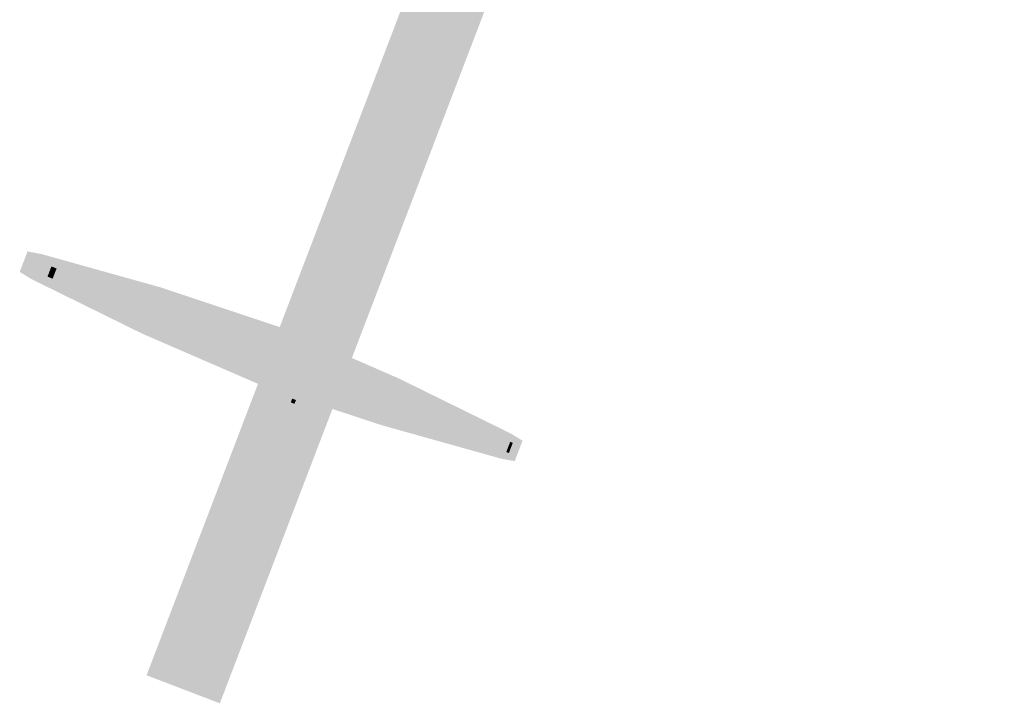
# Model space of a CAD drawing. Extents: x -136 to 207, y -222 to 120.
# Tile 2 of 6: x -53 to 90, y -222 to -123. Entities that reach past the tile are written whole.
import ezdxf

# ---------------------------------------------------------------- set-up
doc = ezdxf.new("R2010")
doc.units = 0
for name, color, linetype in [('FRAME', 43, 'CONTINUOUS'), ('PLANET', 43, 'CONTINUOUS'), ('PLANET.1', 103, 'CONTINUOUS')]:
    doc.layers.add(name, color=color, linetype=linetype)

msp = doc.modelspace()

# ---------------------------------------------------------------- linework, layer by layer
at = {"layer": 'FRAME'}
for points in [[(95.0047, 120.4958, 378.9588), (95.0046, 120.4958, 390.3219), (-34.3418, -217.8242, 378.9588), (-34.3418, -217.8242, 390.3219)], [(-34.3418, -217.8242, 390.3219), (95.0046, 120.4958, 390.3219), (-23.728, -221.8821, 390.3219), (105.6185, 116.4379, 390.3219)], [(95.0047, 120.4958, 378.9588), (-34.3418, -217.8242, 378.9588), (105.6185, 116.4379, 378.9588), (-23.7279, -221.8821, 378.9588)], [(-23.7279, -221.8821, 378.9588), (-23.728, -221.8821, 390.3219), (105.6185, 116.4379, 378.9588), (105.6185, 116.4379, 390.3219)], [(-34.3418, -217.8242, 378.9588), (-34.3418, -217.8242, 390.3219), (-23.7279, -221.8821, 378.9588), (-23.728, -221.8821, 390.3219)]]:
    msp.add_solid(points, dxfattribs=at)
at = {"layer": 'PLANET'}
for points in [[(-13.2531, -177.7585, 186.154), (-13.2532, -177.7585, 386.7393), (-13.4612, -178.3028, 186.154), (-13.4613, -178.3028, 386.7393)], [(-13.2532, -177.7585, 386.7393), (-12.7089, -177.9666, 386.7393), (-13.4613, -178.3028, 386.7393), (-12.917, -178.5109, 386.7393)], [(-12.7088, -177.9666, 186.154), (-13.2531, -177.7585, 186.154), (-12.9169, -178.5109, 186.154), (-13.4612, -178.3028, 186.154)], [(-12.7088, -177.9666, 186.154), (-12.7089, -177.9666, 386.7393), (-13.2531, -177.7585, 186.154), (-13.2532, -177.7585, 386.7393)], [(-12.9169, -178.5109, 186.154), (-12.917, -178.5109, 386.7393), (-12.7088, -177.9666, 186.154), (-12.7089, -177.9666, 386.7393)], [(-13.4612, -178.3028, 186.154), (-13.4613, -178.3028, 386.7393), (-12.9169, -178.5109, 186.154), (-12.917, -178.5109, 386.7393)]]:
    msp.add_solid(points, dxfattribs=at)
at = {"layer": 'PLANET.1'}
for points in [[(-49.4147, -157.2758, 174.1358), (-50.547, -160.2375, 174.1358), (-51.5818, -156.4473, 160.9777), (-52.7141, -159.409, 160.9777)], [(-51.5818, -156.4473, 160.9777), (-52.7141, -159.409, 160.9777), (-50.1632, -156.9896, 146.4171), (-51.2956, -159.9513, 146.4171)], [(-51.5818, -156.4473, 160.9777), (-49.6592, -156.7945, 160.9099), (-49.4147, -157.2758, 174.1358), (-47.5938, -157.5842, 173.4503)], [(-50.1632, -156.9896, 146.4171), (-48.3039, -157.3127, 146.9992), (-51.5818, -156.4473, 160.9777), (-49.6592, -156.7945, 160.9099)], [(-49.6592, -156.7945, 160.9099), (-32.3297, -161.6437, 160.277), (-47.5938, -157.5842, 173.4503), (-31.2138, -162.0703, 167.0525)], [(-48.3039, -157.3127, 146.9992), (-31.5655, -161.9359, 152.4329), (-49.6592, -156.7945, 160.9099), (-32.3297, -161.6437, 160.277)], [(-50.1632, -156.9896, 146.4171), (-51.2956, -159.9513, 146.4171), (-42.426, -159.9477, 131.44), (-43.5583, -162.9094, 131.44)], [(-42.8004, -159.8046, 185.7068), (-43.9327, -162.7663, 185.7068), (-49.4147, -157.2758, 174.1358), (-50.547, -160.2375, 174.1358)], [(-42.426, -159.9477, 131.44), (-40.8796, -160.1511, 132.6278), (-50.1632, -156.9896, 146.4171), (-48.3039, -157.3127, 146.9992)], [(-49.4147, -157.2758, 174.1358), (-47.5938, -157.5842, 173.4503), (-42.8004, -159.8046, 185.7068), (-41.2717, -160.0012, 184.5102)], [(-40.8796, -160.1511, 132.6278), (-27.0611, -163.658, 143.7137), (-48.3039, -157.3127, 146.9992), (-31.5655, -161.9359, 152.4329)], [(-47.5938, -157.5842, 173.4503), (-31.2138, -162.0703, 167.0525), (-41.2717, -160.0012, 184.5102), (-27.6188, -163.4447, 173.3415)], [(-50.547, -160.2375, 174.1358), (-48.9848, -161.2226, 173.4503), (-52.7141, -159.409, 160.9777), (-51.0503, -160.4329, 160.9099)], [(-52.7141, -159.409, 160.9777), (-51.0503, -160.4329, 160.9099), (-51.2956, -159.9513, 146.4171), (-49.695, -160.9511, 146.9992)], [(-47.7484, -158.7649, 108.1959), (-48.3123, -160.2398, 108.1959), (-48.1227, -158.6218, 103.1871), (-48.6866, -160.0967, 103.1871)], [(-48.1227, -158.6218, 103.1871), (-48.6866, -160.0967, 103.1871), (-47.3741, -158.908, 99.3804), (-47.938, -160.3829, 99.3804)], [(-45.6898, -159.5519, 117.6125), (-46.2537, -161.0269, 117.6125), (-47.7484, -158.7649, 108.1959), (-48.3123, -160.2398, 108.1959)], [(-47.7484, -158.7649, 108.1959), (-48.1227, -158.6218, 103.1871), (-40.2627, -161.6268, 106.7934), (-41.5727, -161.126, 102.586)], [(-48.1227, -158.6218, 103.1871), (-47.3741, -158.908, 99.3804), (-41.5727, -161.126, 102.586), (-44.1927, -160.1243, 96.3751)], [(-47.3741, -158.908, 99.3804), (-47.938, -160.3829, 99.3804), (-44.1927, -160.1243, 96.3751), (-44.7566, -161.5992, 96.3751)], [(-45.6898, -159.5519, 117.6125), (-47.7484, -158.7649, 108.1959), (-37.4556, -162.7001, 115.0079), (-40.2627, -161.6268, 106.7934)], [(-43.065, -160.5555, 129.7937), (-43.6289, -162.0304, 129.7937), (-45.6898, -159.5519, 117.6125), (-46.2537, -161.0269, 117.6125)], [(-43.065, -160.5555, 129.7937), (-45.6898, -159.5519, 117.6125), (-34.9389, -163.6622, 121.934), (-37.4556, -162.7001, 115.0079)], [(-51.2956, -159.9513, 146.4171), (-49.695, -160.9511, 146.9992), (-43.5583, -162.9094, 131.44), (-42.2706, -163.7896, 132.6278)], [(-48.9848, -161.2226, 173.4503), (-33.7898, -168.8082, 167.0525), (-51.0503, -160.4329, 160.9099), (-34.9057, -168.3815, 160.277)], [(-51.0503, -160.4329, 160.9099), (-34.9057, -168.3815, 160.277), (-49.695, -160.9511, 146.9992), (-34.1415, -168.6737, 152.4329)], [(-43.9327, -162.7663, 185.7068), (-42.6627, -163.6396, 184.5102), (-50.547, -160.2375, 174.1358), (-48.9848, -161.2226, 173.4503)], [(-49.695, -160.9511, 146.9992), (-34.1415, -168.6737, 152.4329), (-42.2706, -163.7896, 132.6278), (-29.6371, -170.3958, 143.7137)], [(-40.8266, -163.1018, 106.7934), (-42.1366, -162.6009, 102.586), (-48.3123, -160.2398, 108.1959), (-48.6866, -160.0967, 103.1871)], [(-42.1366, -162.6009, 102.586), (-44.7566, -161.5992, 96.3751), (-48.6866, -160.0967, 103.1871), (-47.938, -160.3829, 99.3804)], [(-38.0195, -164.175, 115.0079), (-40.8266, -163.1018, 106.7934), (-46.2537, -161.0269, 117.6125), (-48.3123, -160.2398, 108.1959)], [(-35.5028, -165.1371, 121.934), (-38.0195, -164.175, 115.0079), (-43.6289, -162.0304, 129.7937), (-46.2537, -161.0269, 117.6125)], [(-44.1927, -160.1243, 96.3751), (-44.7566, -161.5992, 96.3751), (-40.0756, -161.6984, 96.1747), (-40.6394, -163.1733, 96.1747)], [(-41.5727, -161.126, 102.586), (-44.1927, -160.1243, 96.3751), (-36.1456, -163.2009, 98.9797), (-40.0756, -161.6984, 96.1747)], [(-34.1758, -163.102, 194.6959), (-35.3081, -166.0637, 194.6959), (-42.8004, -159.8046, 185.7068), (-43.9327, -162.7663, 185.7068)], [(-42.426, -159.9477, 131.44), (-43.5583, -162.9094, 131.44), (-43.065, -160.5555, 129.7937), (-43.6289, -162.0304, 129.7937)], [(-42.426, -159.9477, 131.44), (-43.065, -160.5555, 129.7937), (-34.1757, -163.102, 123.2524), (-34.9389, -163.6622, 121.934)], [(-42.8004, -159.8046, 185.7068), (-41.2717, -160.0012, 184.5102), (-34.1758, -163.102, 194.6959), (-33.0598, -163.1408, 193.0691)], [(-34.1757, -163.102, 123.2524), (-33.1642, -163.1008, 124.9711), (-42.426, -159.9477, 131.44), (-40.8796, -160.1511, 132.6278)], [(-41.2717, -160.0012, 184.5102), (-27.6188, -163.4447, 173.3415), (-33.0598, -163.1408, 193.0691), (-23.2591, -165.1116, 177.8855)], [(-33.1642, -163.1008, 124.9711), (-24.3389, -164.6987, 141.0122), (-40.8796, -160.1511, 132.6278), (-27.0611, -163.658, 143.7137)], [(-42.6627, -163.6396, 184.5102), (-30.1949, -170.1826, 173.3415), (-48.9848, -161.2226, 173.4503), (-33.7898, -168.8082, 167.0525)], [(-36.7095, -164.6758, 98.9797), (-40.6394, -163.1733, 96.1747), (-42.1366, -162.6009, 102.586), (-44.7566, -161.5992, 96.3751)], [(-35.308, -166.0637, 123.2524), (-35.5028, -165.1371, 121.934), (-43.5583, -162.9094, 131.44), (-43.6289, -162.0304, 129.7937)], [(-40.2627, -161.6268, 106.7934), (-41.5727, -161.126, 102.586), (-32.9641, -164.4172, 102.1853), (-36.1456, -163.2009, 98.9797)], [(-40.0756, -161.6984, 96.1747), (-40.6394, -163.1733, 96.1747), (-36.1456, -163.2009, 98.9797), (-36.7095, -164.6758, 98.9797)], [(-37.4556, -162.7001, 115.0079), (-40.2627, -161.6268, 106.7934), (-27.3499, -166.5637, 110.6002), (-32.9641, -164.4172, 102.1853)], [(-32.3297, -161.6437, 160.277), (-14.2531, -167.6627, 160.9777), (-31.2138, -162.0703, 167.0525)], [(-31.5655, -161.9359, 152.4329), (-14.2531, -167.6627, 160.9777), (-32.3297, -161.6437, 160.277)], [(-27.0611, -163.658, 143.7137), (-14.2531, -167.6627, 160.9777), (-31.5655, -161.9359, 152.4329)], [(-31.2138, -162.0703, 167.0525), (-14.2531, -167.6627, 160.9777), (-27.6188, -163.4447, 173.3415)], [(-35.3081, -166.0637, 194.6959), (-34.4508, -166.7792, 193.0691), (-43.9327, -162.7663, 185.7068), (-42.6627, -163.6396, 184.5102)], [(-43.5583, -162.9094, 131.44), (-42.2706, -163.7896, 132.6278), (-35.308, -166.0637, 123.2524), (-34.5553, -166.7393, 124.9711)], [(-34.4508, -166.7792, 193.0691), (-25.8351, -171.8494, 177.8855), (-42.6627, -163.6396, 184.5102), (-30.1949, -170.1826, 173.3415)], [(-42.2706, -163.7896, 132.6278), (-29.6371, -170.3958, 143.7137), (-34.5553, -166.7393, 124.9711), (-26.9149, -171.4366, 141.0122)], [(-33.528, -165.8921, 102.1853), (-36.7095, -164.6758, 98.9797), (-40.8266, -163.1018, 106.7934), (-42.1366, -162.6009, 102.586)], [(-27.9138, -168.0386, 110.6002), (-33.528, -165.8921, 102.1853), (-38.0195, -164.175, 115.0079), (-40.8266, -163.1018, 106.7934)], [(-34.9389, -163.6622, 121.934), (-37.4556, -162.7001, 115.0079), (-22.4246, -167.8715, 118.3434), (-27.3499, -166.5637, 110.6002)], [(-36.1456, -163.2009, 98.9797), (-36.7095, -164.6758, 98.9797), (-32.9641, -164.4172, 102.1853), (-33.528, -165.8921, 102.1853)], [(-22.074, -167.7287, 199.8668), (-23.2063, -170.6904, 199.8668), (-34.1758, -163.102, 194.6959), (-35.3081, -166.0637, 194.6959)], [(-34.1757, -163.102, 123.2524), (-34.9389, -163.6622, 121.934), (-21.5125, -167.9434, 119.6844), (-22.4246, -167.8715, 118.3434)], [(-34.1758, -163.102, 194.6959), (-33.0598, -163.1408, 193.0691), (-22.074, -167.7287, 199.8668), (-21.5786, -167.5303, 197.9748)], [(-21.5125, -167.9434, 119.6844), (-21.231, -167.6632, 121.6087), (-34.1757, -163.102, 123.2524), (-33.1642, -163.1008, 124.9711)], [(-21.231, -167.6632, 121.6087), (-19.2181, -166.6565, 139.5694), (-33.1642, -163.1008, 124.9711), (-24.3389, -164.6987, 141.0122)], [(-33.0598, -163.1408, 193.0691), (-23.2591, -165.1116, 177.8855), (-21.5786, -167.5303, 197.9748), (-17.5702, -167.2865, 180.3162)], [(-27.6188, -163.4447, 173.3415), (-14.2531, -167.6627, 160.9777), (-23.2591, -165.1116, 177.8855)], [(-24.3389, -164.6987, 141.0122), (-14.2531, -167.6627, 160.9777), (-27.0611, -163.658, 143.7137)], [(-23.3722, -170.3501, 118.3434), (-27.9138, -168.0386, 110.6002), (-35.5028, -165.1371, 121.934), (-38.0195, -164.175, 115.0079)], [(-22.6449, -170.905, 119.6844), (-23.3722, -170.3501, 118.3434), (-35.308, -166.0637, 123.2524), (-35.5028, -165.1371, 121.934)], [(-32.9641, -164.4172, 102.1853), (-33.528, -165.8921, 102.1853), (-27.3499, -166.5637, 110.6002), (-27.9138, -168.0386, 110.6002)], [(-19.2181, -166.6565, 139.5694), (-14.2531, -167.6627, 160.9777), (-24.3389, -164.6987, 141.0122)], [(-23.2591, -165.1116, 177.8855), (-14.2531, -167.6627, 160.9777), (-17.5702, -167.2865, 180.3162)], [(-23.2063, -170.6904, 199.8668), (-22.9697, -171.1687, 197.9748), (-35.3081, -166.0637, 194.6959), (-34.4508, -166.7792, 193.0691)], [(-35.308, -166.0637, 123.2524), (-34.5553, -166.7393, 124.9711), (-22.6449, -170.905, 119.6844), (-22.622, -171.3016, 121.6087)], [(-34.5553, -166.7393, 124.9711), (-26.9149, -171.4366, 141.0122), (-22.622, -171.3016, 121.6087), (-21.7941, -173.3944, 139.5694)], [(-22.9697, -171.1687, 197.9748), (-20.1462, -174.0244, 180.3162), (-34.4508, -166.7792, 193.0691), (-25.8351, -171.8494, 177.8855)], [(-27.3499, -166.5637, 110.6002), (-27.9138, -168.0386, 110.6002), (-22.4246, -167.8715, 118.3434), (-23.3722, -170.3501, 118.3434)], [(-9.1735, -172.273, 122.753), (-12.8517, -169.0905, 140.1735), (-21.231, -167.6632, 121.6087), (-19.2181, -166.6565, 139.5694)], [(-12.8517, -169.0905, 140.1735), (-14.2531, -167.6627, 160.9777), (-19.2181, -166.6565, 139.5694)], [(-22.4246, -167.8715, 118.3434), (-23.3722, -170.3501, 118.3434), (-21.5125, -167.9434, 119.6844), (-22.6449, -170.905, 119.6844)], [(-9.0325, -172.7148, 200.2675), (-10.1648, -175.6764, 200.2675), (-22.074, -167.7287, 199.8668), (-23.2063, -170.6904, 199.8668)], [(-21.5125, -167.9434, 119.6844), (-22.6449, -170.905, 119.6844), (-8.8453, -172.7863, 120.8865), (-9.9776, -175.748, 120.8865)], [(-22.074, -167.7287, 199.8668), (-21.5786, -167.5303, 197.9748), (-9.0325, -172.7148, 200.2675), (-9.047, -172.3214, 198.3598)], [(-21.5786, -167.5303, 197.9748), (-17.5702, -167.2865, 180.3162), (-9.047, -172.3214, 198.3598), (-9.7972, -170.2583, 180.555)], [(-8.8453, -172.7863, 120.8865), (-9.1735, -172.273, 122.753), (-21.5125, -167.9434, 119.6844), (-21.231, -167.6632, 121.6087)], [(-17.5702, -167.2865, 180.3162), (-14.2531, -167.6627, 160.9777), (-9.7972, -170.2583, 180.555)], [(1.4839, -174.5713, 167.7017), (-14.2531, -167.6627, 160.9777), (2.2145, -174.8506, 161.7151)], [(-2.2682, -173.1368, 174.6593), (-14.2531, -167.6627, 160.9777), (1.4839, -174.5713, 167.7017)], [(-6.0303, -171.6985, 179.7802), (-14.2531, -167.6627, 160.9777), (-2.2682, -173.1368, 174.6593)], [(-9.7972, -170.2583, 180.555), (-14.2531, -167.6627, 160.9777), (-6.0303, -171.6985, 179.7802)], [(-6.7185, -171.4353, 143.1447), (-14.2531, -167.6627, 160.9777), (-12.8517, -169.0905, 140.1735)], [(-2.1111, -173.1969, 147.9548), (-14.2531, -167.6627, 160.9777), (-6.7185, -171.4353, 143.1447)], [(0.7712, -174.2988, 154.2422), (-14.2531, -167.6627, 160.9777), (-2.1111, -173.1969, 147.9548)], [(2.2145, -174.8506, 161.7151), (-14.2531, -167.6627, 160.9777), (0.7712, -174.2988, 154.2422)], [(-33.7898, -168.8082, 167.0525), (-17.4242, -175.957, 160.9777), (-34.9057, -168.3815, 160.277)], [(-34.9057, -168.3815, 160.277), (-17.4242, -175.957, 160.9777), (-34.1415, -168.6737, 152.4329)], [(-34.1415, -168.6737, 152.4329), (-17.4242, -175.957, 160.9777), (-29.6371, -170.3958, 143.7137)], [(-30.1949, -170.1826, 173.3415), (-17.4242, -175.957, 160.9777), (-33.7898, -168.8082, 167.0525)], [(2.1816, -176.6143, 128.2538), (-6.7185, -171.4353, 143.1447), (-9.1735, -172.273, 122.753), (-12.8517, -169.0905, 140.1735)], [(-25.8351, -171.8494, 177.8855), (-17.4242, -175.957, 160.9777), (-30.1949, -170.1826, 173.3415)], [(-29.6371, -170.3958, 143.7137), (-17.4242, -175.957, 160.9777), (-26.9149, -171.4366, 141.0122)], [(-10.1648, -175.6764, 200.2675), (-10.438, -175.9598, 198.3598), (-23.2063, -170.6904, 199.8668), (-22.9697, -171.1687, 197.9748)], [(-22.6449, -170.905, 119.6844), (-22.622, -171.3016, 121.6087), (-9.9776, -175.748, 120.8865), (-10.5645, -175.9114, 122.753)], [(-9.047, -172.3214, 198.3598), (-9.7972, -170.2583, 180.555), (2.5863, -176.769, 195.9669), (-6.0303, -171.6985, 179.7802)], [(-26.9149, -171.4366, 141.0122), (-17.4242, -175.957, 160.9777), (-21.7941, -173.3944, 139.5694)], [(-20.1462, -174.0244, 180.3162), (-17.4242, -175.957, 160.9777), (-25.8351, -171.8494, 177.8855)], [(-10.438, -175.9598, 198.3598), (-12.3732, -176.9962, 180.555), (-22.9697, -171.1687, 197.9748), (-20.1462, -174.0244, 180.3162)], [(-22.622, -171.3016, 121.6087), (-21.7941, -173.3944, 139.5694), (-10.5645, -175.9114, 122.753), (-15.4277, -175.8284, 140.1735)], [(3.0693, -177.3415, 126.6584), (2.1816, -176.6143, 128.2538), (-8.8453, -172.7863, 120.8865), (-9.1735, -172.273, 122.753)], [(-9.0325, -172.7148, 200.2675), (-9.047, -172.3214, 198.3598), (3.4436, -177.4846, 197.7012), (2.5863, -176.769, 195.9669)], [(10.9246, -179.9569, 137.3814), (-2.1111, -173.1969, 147.9548), (2.1816, -176.6143, 128.2538), (-6.7185, -171.4353, 143.1447)], [(2.5863, -176.769, 195.9669), (-6.0303, -171.6985, 179.7802), (10.9093, -179.9511, 184.6378), (-2.2682, -173.1368, 174.6593)], [(-21.7941, -173.3944, 139.5694), (-17.4242, -175.957, 160.9777), (-15.4277, -175.8284, 140.1735)], [(-7.9748, -173.9711, 200.877), (-8.5387, -175.4461, 200.877), (-9.0325, -172.7148, 200.2675), (-10.1648, -175.6764, 200.2675)], [(-8.8453, -172.7863, 120.8865), (-9.9776, -175.748, 120.8865), (3.0693, -177.3415, 126.6584), (1.937, -180.3032, 126.6584)], [(-7.9748, -173.9711, 200.877), (-9.0325, -172.7148, 200.2675), (3.9359, -178.5249, 198.4903), (3.4436, -177.4846, 197.7012)], [(10.9093, -179.9511, 184.6378), (-2.2682, -173.1368, 174.6593), (16.9086, -182.2447, 173.5132), (1.4839, -174.5713, 167.7017)], [(15.9945, -181.8952, 148.4411), (0.7712, -174.2988, 154.2422), (10.9246, -179.9569, 137.3814), (-2.1111, -173.1969, 147.9548)], [(-12.3732, -176.9962, 180.555), (-17.4242, -175.957, 160.9777), (-20.1462, -174.0244, 180.3162)], [(-4.7057, -175.221, 202.3619), (-5.2695, -176.6959, 202.3619), (-7.9748, -173.9711, 200.877), (-8.5387, -175.4461, 200.877)], [(3.9359, -178.5249, 198.4903), (5.7743, -179.2277, 200.3584), (-7.9748, -173.9711, 200.877), (-4.7057, -175.221, 202.3619)], [(-3.0214, -175.865, 207.5711), (-3.5853, -177.3399, 207.5711), (-4.7057, -175.221, 202.3619), (-5.2695, -176.6959, 202.3619)], [(5.7743, -179.2277, 200.3584), (8.2072, -180.1579, 205.1669), (-4.7057, -175.221, 202.3619), (-3.0214, -175.865, 207.5711)], [(18.4297, -182.8262, 161.0491), (2.2145, -174.8506, 161.7151), (15.9945, -181.8952, 148.4411), (0.7712, -174.2988, 154.2422)], [(16.9086, -182.2447, 173.5132), (1.4839, -174.5713, 167.7017), (18.4297, -182.8262, 161.0491), (2.2145, -174.8506, 161.7151)], [(-15.4277, -175.8284, 140.1735), (-17.4242, -175.957, 160.9777), (-9.2946, -178.1732, 143.1447)], [(-0.3615, -181.5885, 161.7151), (-17.4242, -175.957, 160.9777), (-1.0921, -181.3092, 167.7017)], [(-1.0921, -181.3092, 167.7017), (-17.4242, -175.957, 160.9777), (-4.8442, -179.8747, 174.6593)], [(-4.8442, -179.8747, 174.6593), (-17.4242, -175.957, 160.9777), (-8.6063, -178.4363, 179.7802)], [(-8.6063, -178.4363, 179.7802), (-17.4242, -175.957, 160.9777), (-12.3732, -176.9962, 180.555)], [(-9.2946, -178.1732, 143.1447), (-17.4242, -175.957, 160.9777), (-4.6871, -179.9347, 147.9548)], [(-4.6871, -179.9347, 147.9548), (-17.4242, -175.957, 160.9777), (-1.8048, -181.0367, 154.2422)], [(-1.8048, -181.0367, 154.2422), (-17.4242, -175.957, 160.9777), (-0.3615, -181.5885, 161.7151)], [(-10.5645, -175.9114, 122.753), (-15.4277, -175.8284, 140.1735), (0.7906, -180.2527, 128.2538), (-9.2946, -178.1732, 143.1447)], [(1.1952, -180.4074, 195.9669), (-8.6063, -178.4363, 179.7802), (-10.438, -175.9598, 198.3598), (-12.3732, -176.9962, 180.555)], [(-9.9776, -175.748, 120.8865), (-10.5645, -175.9114, 122.753), (1.937, -180.3032, 126.6584), (0.7906, -180.2527, 128.2538)], [(2.3113, -180.4463, 197.7012), (1.1952, -180.4074, 195.9669), (-10.1648, -175.6764, 200.2675), (-10.438, -175.9598, 198.3598)], [(3.372, -179.9998, 198.4903), (2.3113, -180.4463, 197.7012), (-8.5387, -175.4461, 200.877), (-10.1648, -175.6764, 200.2675)], [(-8.5387, -175.4461, 200.877), (-5.2695, -176.6959, 202.3619), (3.372, -179.9998, 198.4903), (5.2104, -180.7026, 200.3584)], [(-5.2695, -176.6959, 202.3619), (-3.5853, -177.3399, 207.5711), (5.2104, -180.7026, 200.3584), (7.6433, -181.6328, 205.1669)], [(2.5929, -178.0114, 213.9824), (2.029, -179.4863, 213.9824), (-3.0214, -175.865, 207.5711), (-3.5853, -177.3399, 207.5711)], [(2.5929, -178.0114, 213.9824), (-3.0214, -175.865, 207.5711), (10.4529, -181.0164, 211.1774), (8.2072, -180.1579, 205.1669)], [(12.2553, -180.8535, 136.2485), (10.9246, -179.9569, 137.3814), (3.0693, -177.3415, 126.6584), (2.1816, -176.6143, 128.2538)], [(3.4436, -177.4846, 197.7012), (2.5863, -176.769, 195.9669), (12.2553, -180.8535, 185.7069), (10.9093, -179.9511, 184.6378)], [(0.7906, -180.2527, 128.2538), (-9.2946, -178.1732, 143.1447), (9.5335, -183.5953, 137.3814), (-4.6871, -179.9347, 147.9548)], [(9.889, -182.4913, 211.1774), (7.6433, -181.6328, 205.1669), (2.029, -179.4863, 213.9824), (-3.5853, -177.3399, 207.5711)], [(3.0693, -177.3415, 126.6584), (1.937, -180.3032, 126.6584), (12.2553, -180.8535, 136.2485), (11.123, -183.8152, 136.2485)], [(8.7686, -180.3725, 218.3902), (8.2047, -181.8474, 218.3902), (2.5929, -178.0114, 213.9824), (2.029, -179.4863, 213.9824)], [(10.4529, -181.0164, 211.1774), (12.1371, -181.6604, 215.3849), (2.5929, -178.0114, 213.9824), (8.7686, -180.3725, 218.3902)], [(3.9359, -178.5249, 198.4903), (3.4436, -177.4846, 197.7012), (12.5738, -181.2521, 186.7358), (12.2553, -180.8535, 185.7069)], [(9.5183, -183.5895, 184.6378), (-4.8442, -179.8747, 174.6593), (1.1952, -180.4074, 195.9669), (-8.6063, -178.4363, 179.7802)], [(2.029, -179.4863, 213.9824), (8.2047, -181.8474, 218.3902), (9.889, -182.4913, 211.1774), (11.5733, -183.1353, 215.3849)], [(12.5738, -181.2521, 186.7358), (13.8214, -182.3043, 190.3407), (3.9359, -178.5249, 198.4903), (5.7743, -179.2277, 200.3584)], [(5.7743, -179.2277, 200.3584), (13.8214, -182.3043, 190.3407), (8.2072, -180.1579, 205.1669), (16.4414, -183.306, 196.9524)], [(15.5176, -185.8831, 173.5132), (-1.0921, -181.3092, 167.7017), (9.5183, -183.5895, 184.6378), (-4.8442, -179.8747, 174.6593)], [(9.5335, -183.5953, 137.3814), (-4.6871, -179.9347, 147.9548), (14.6035, -185.5336, 148.4411), (-1.8048, -181.0367, 154.2422)], [(14.6035, -185.5336, 148.4411), (-1.8048, -181.0367, 154.2422), (17.0386, -186.4647, 161.0491), (-0.3615, -181.5885, 161.7151)], [(1.937, -180.3032, 126.6584), (0.7906, -180.2527, 128.2538), (11.123, -183.8152, 136.2485), (9.5335, -183.5953, 137.3814)], [(11.123, -183.8152, 185.7069), (9.5183, -183.5895, 184.6378), (2.3113, -180.4463, 197.7012), (1.1952, -180.4074, 195.9669)], [(11.6262, -183.7307, 186.7358), (11.123, -183.8152, 185.7069), (3.372, -179.9998, 198.4903), (2.3113, -180.4463, 197.7012)], [(3.372, -179.9998, 198.4903), (5.2104, -180.7026, 200.3584), (11.6262, -183.7307, 186.7358), (13.2575, -183.7792, 190.3407)], [(7.6433, -181.6328, 205.1669), (15.8775, -184.7809, 196.9524), (5.2104, -180.7026, 200.3584), (13.2575, -183.7792, 190.3407)], [(11.2014, -181.3026, 219.993), (10.6375, -182.7775, 219.993), (8.7686, -180.3725, 218.3902), (8.2047, -181.8474, 218.3902)], [(16.4414, -183.306, 196.9524), (18.6871, -184.1646, 208.7732), (8.2072, -180.1579, 205.1669), (10.4529, -181.0164, 211.1774)], [(12.1371, -181.6604, 215.3849), (14.1957, -182.4474, 219.7926), (8.7686, -180.3725, 218.3902), (11.2014, -181.3026, 219.993)], [(10.4529, -181.0164, 211.1774), (18.6871, -184.1646, 208.7732), (12.1371, -181.6604, 215.3849), (18.3128, -184.0215, 214.7838)], [(12.2553, -180.8535, 185.7069), (10.9093, -179.9511, 184.6378), (18.4954, -183.2392, 174.1358), (16.9086, -182.2447, 173.5132)], [(17.5597, -182.8815, 147.8196), (15.9945, -181.8952, 148.4411), (12.2553, -180.8535, 136.2485), (10.9246, -179.9569, 137.3814)], [(18.4954, -183.2392, 174.1358), (17.3631, -186.2009, 174.1358), (12.2553, -180.8535, 185.7069), (11.123, -183.8152, 185.7069)], [(12.2553, -180.8535, 136.2485), (11.123, -183.8152, 136.2485), (17.5597, -182.8815, 147.8196), (16.4274, -185.8431, 147.8196)], [(12.2553, -180.8535, 185.7069), (11.123, -183.8152, 185.7069), (12.5738, -181.2521, 186.7358), (11.6262, -183.7307, 186.7358)], [(17.0386, -186.4647, 161.0491), (-0.3615, -181.5885, 161.7151), (15.5176, -185.8831, 173.5132), (-1.0921, -181.3092, 167.7017)], [(7.6433, -181.6328, 205.1669), (9.889, -182.4913, 211.1774), (15.8775, -184.7809, 196.9524), (18.1232, -185.6395, 208.7732)], [(8.2047, -181.8474, 218.3902), (10.6375, -182.7775, 219.993), (11.5733, -183.1353, 215.3849), (13.6318, -183.9223, 219.7926)], [(11.5733, -183.1353, 215.3849), (17.7489, -185.4964, 214.7838), (9.889, -182.4913, 211.1774), (18.1232, -185.6395, 208.7732)], [(14.1957, -182.4474, 219.7926), (13.6318, -183.9223, 219.7926), (11.2014, -181.3026, 219.993), (10.6375, -182.7775, 219.993)], [(12.5738, -181.2521, 186.7358), (11.6262, -183.7307, 186.7358), (13.8214, -182.3043, 190.3407), (13.2575, -183.7792, 190.3407)], [(18.3128, -184.0215, 214.7838), (16.6286, -183.3775, 218.1898), (12.1371, -181.6604, 215.3849), (14.1957, -182.4474, 219.7926)], [(13.8214, -182.3043, 190.3407), (13.2575, -183.7792, 190.3407), (16.4414, -183.306, 196.9524), (15.8775, -184.7809, 196.9524)], [(16.6286, -183.3775, 218.1898), (16.0647, -184.8524, 218.1898), (14.1957, -182.4474, 219.7926), (13.6318, -183.9223, 219.7926)], [(20.1011, -183.8531, 160.9777), (18.4297, -182.8262, 161.0491), (17.5597, -182.8815, 147.8196), (15.9945, -181.8952, 148.4411)], [(18.4954, -183.2392, 174.1358), (16.9086, -182.2447, 173.5132), (20.1011, -183.8531, 160.9777), (18.4297, -182.8262, 161.0491)], [(17.3631, -186.2009, 174.1358), (15.5176, -185.8831, 173.5132), (11.123, -183.8152, 185.7069), (9.5183, -183.5895, 184.6378)], [(11.123, -183.8152, 136.2485), (9.5335, -183.5953, 137.3814), (16.4274, -185.8431, 147.8196), (14.6035, -185.5336, 148.4411)], [(11.5733, -183.1353, 215.3849), (13.6318, -183.9223, 219.7926), (17.7489, -185.4964, 214.7838), (16.0647, -184.8524, 218.1898)], [(16.4414, -183.306, 196.9524), (15.8775, -184.7809, 196.9524), (18.6871, -184.1646, 208.7732), (18.1232, -185.6395, 208.7732)], [(18.3128, -184.0215, 214.7838), (17.7489, -185.4964, 214.7838), (16.6286, -183.3775, 218.1898), (16.0647, -184.8524, 218.1898)], [(17.5597, -182.8815, 147.8196), (16.4274, -185.8431, 147.8196), (20.1011, -183.8531, 160.9777), (18.9688, -186.8148, 160.9777)], [(20.1011, -183.8531, 160.9777), (18.9688, -186.8148, 160.9777), (18.4954, -183.2392, 174.1358), (17.3631, -186.2009, 174.1358)], [(18.6871, -184.1646, 208.7732), (18.1232, -185.6395, 208.7732), (18.3128, -184.0215, 214.7838), (17.7489, -185.4964, 214.7838)], [(16.4274, -185.8431, 147.8196), (14.6035, -185.5336, 148.4411), (18.9688, -186.8148, 160.9777), (17.0386, -186.4647, 161.0491)], [(18.9688, -186.8148, 160.9777), (17.0386, -186.4647, 161.0491), (17.3631, -186.2009, 174.1358), (15.5176, -185.8831, 173.5132)]]:
    msp.add_solid(points, dxfattribs=at)

doc.saveas('drawing.dxf')
